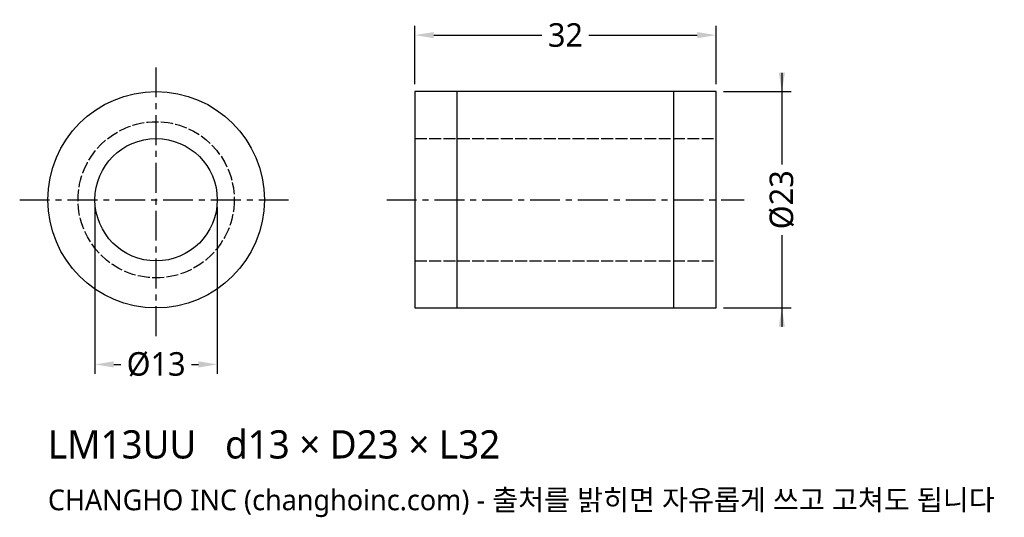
# Model space of a CAD drawing. Header units: millimetres. Extents: x -14 to 90, y -34 to 19.
import ezdxf

# ---------------------------------------------------------------- set-up
doc = ezdxf.new("R2010")
doc.units = ezdxf.units.MM
doc.linetypes.add('CENTER', pattern=[5.08, 3.175, -0.635, 0.635, -0.635])
doc.linetypes.add('DASHED', pattern=[1.524, 1.27, -0.254])
for name, color, linetype in [('문자', 7, 'CONTINUOUS'), ('숨은선', 3, 'DASHED'), ('외형선', 7, 'CONTINUOUS'), ('중심선', 1, 'CENTER'), ('치수', 4, 'CONTINUOUS')]:
    doc.layers.add(name, color=color, linetype=linetype)
doc.styles.add('CH_KOR', font='malgun.ttf')
doc.dimstyles.new('CH_DIM', dxfattribs={"dimtxt": 2.5, "dimasz": 2, "dimexe": 1, "dimexo": 0.8, "dimgap": 0.8, "dimtad": 1, "dimdec": 1, "dimdsep": 46, "dimtxsty": 'CH_KOR', "dimcen": 2.5, "dimclrd": 4, "dimclre": 4, "dimclrt": 4, "dimazin": 3, "dimtfac": 1, "dimtmove": 0, "dimatfit": 3})

# ---------------------------------------------------------------- blocks, each defined once
blk = doc.blocks.new('_CLOSEDFILLED')
at = {"color": 0, "linetype": 'BYBLOCK'}
blk.add_solid([(-1, 0.164), (0, 0), (-1, -0.164)], dxfattribs=at)
blk = doc.blocks.new('*D1')
at = {"color": 4}
for p, q in [((66.5, 13.5), (66.5, 3.75)), ((60.3, 11.5), (67.5, 11.5)), ((66.5, -3.75), (66.5, -13.5)), ((60.3, -11.5), (67.5, -11.5))]:
    blk.add_line(p, q, dxfattribs=at)
at = {"layer": 'Defpoints'}
for p in [(59.5, 11.5), (66.5, 11.5), (59.5, -11.5)]:
    blk.add_point(p, dxfattribs=at)
at = {"layer": '치수', "color": 4, "xscale": 2, "yscale": 2}
for p, rotation in [((66.5, 11.5), 270), ((66.5, -11.5), 90)]:
    blk.add_blockref('_CLOSEDFILLED', p, dxfattribs=dict(at, rotation=rotation))
at = {"layer": '치수', "color": 4, "insert": (66.5, 0), "char_height": 2.5, "attachment_point": 5, "rotation": 90, "style": 'CH_KOR'}
blk.add_mtext('Ø23', dxfattribs=at)
blk = doc.blocks.new('*D2')
at = {"color": 4}
for p, q in [((-6.5, -0.8), (-6.5, -18.5)), ((6.5, -0.8), (6.5, -18.5)), ((-4.5, -17.5), (-3.75, -17.5)), ((3.75, -17.5), (4.5, -17.5))]:
    blk.add_line(p, q, dxfattribs=at)
at = {"layer": 'Defpoints'}
for p in [(-6.5, 0), (6.5, 0), (-6.5, -17.5)]:
    blk.add_point(p, dxfattribs=at)
at = {"layer": '치수', "color": 4, "xscale": 2, "yscale": 2, "rotation": 180}
blk.add_blockref('_CLOSEDFILLED', (-6.5, -17.5), dxfattribs=at)
at = {"layer": '치수', "color": 4, "xscale": 2, "yscale": 2}
blk.add_blockref('_CLOSEDFILLED', (6.5, -17.5), dxfattribs=at)
at = {"layer": '치수', "color": 4, "insert": (0, -17.5), "char_height": 2.5, "attachment_point": 5, "style": 'CH_KOR'}
blk.add_mtext('Ø13', dxfattribs=at)
blk = doc.blocks.new('*D3')
at = {"color": 4}
for p, q in [((27.5, 12.3), (27.5, 18.5)), ((59.5, 12.3), (59.5, 18.5)), ((29.5, 17.5), (41, 17.5)), ((46, 17.5), (57.5, 17.5))]:
    blk.add_line(p, q, dxfattribs=at)
at = {"layer": 'Defpoints'}
for p in [(27.5, 17.5), (27.5, 11.5), (59.5, 11.5)]:
    blk.add_point(p, dxfattribs=at)
at = {"layer": '치수', "color": 4, "xscale": 2, "yscale": 2, "rotation": 180}
blk.add_blockref('_CLOSEDFILLED', (27.5, 17.5), dxfattribs=at)
at = {"layer": '치수', "color": 4, "xscale": 2, "yscale": 2}
blk.add_blockref('_CLOSEDFILLED', (59.5, 17.5), dxfattribs=at)
at = {"layer": '치수', "color": 4, "insert": (43.5, 17.5), "char_height": 2.5, "attachment_point": 5, "style": 'CH_KOR'}
blk.add_mtext('32', dxfattribs=at)

msp = doc.modelspace()

# ---------------------------------------------------------------- linework, layer by layer
at = {"layer": '숨은선'}
for p, q in [((27.5, 6.5), (59.5, 6.5)), ((27.5, -6.5), (59.5, -6.5))]:
    msp.add_line(p, q, dxfattribs=at)
msp.add_circle((0, 0), 8.3, dxfattribs=at)
at = {"layer": '외형선'}
for p, q in [((31.98, -11.5), (31.98, 11.5)), ((55.02, -11.5), (55.02, 11.5))]:
    msp.add_line(p, q, dxfattribs=at)
msp.add_lwpolyline([(27.5, -11.5), (59.5, -11.5), (59.5, 11.5), (27.5, 11.5)], close=True, dxfattribs=at)
for radius in [11.5, 6.5]:
    msp.add_circle((0, 0), radius, dxfattribs=at)
at = {"layer": '중심선'}
for p, q in [((0, -14.5), (0, 14.5)), ((-14.5, 0), (14.5, 0)), ((24.5, 0), (62.5, 0))]:
    msp.add_line(p, q, dxfattribs=at)

# ---------------------------------------------------------------- texts
at = {"layer": '문자', "style": 'CH_KOR'}
for s, height, p in [('LM13UU   d13 × D23 × L32', 3, (-11.5, -27.5)), ('CHANGHO INC (changhoinc.com) - 출처를 밝히면 자유롭게 쓰고 고쳐도 됩니다', 2.2, (-11.5, -33))]:
    msp.add_text(s, height=height, dxfattribs=at).set_placement(p)

# ---------------------------------------------------------------- dimensions: what is measured, and where the dimension line sits
at = {"layer": '치수'}
dim = msp.add_linear_dim(base=(27.5, 17.5), p1=(27.5, 11.5), p2=(59.5, 11.5), dimstyle='CH_DIM', override={"dimscale": 1}, dxfattribs=at)
dim.commit()
dim.dimension.update_dxf_attribs({"geometry": '*D3', "text_midpoint": (43.5, 17.5)})
dim = msp.add_linear_dim(base=(66.5, 11.5), p1=(59.5, 11.5), p2=(59.5, -11.5), angle=90, text='Ø23', dimstyle='CH_DIM', override={"dimscale": 1}, dxfattribs=at)
dim.commit()
dim.dimension.update_dxf_attribs({"geometry": '*D1', "text_midpoint": (66.5, 0)})
dim = msp.add_linear_dim(base=(-6.5, -17.5), p1=(-6.5, 0), p2=(6.5, 0), text='Ø13', dimstyle='CH_DIM', override={"dimscale": 1}, dxfattribs=at)
dim.commit()
dim.dimension.update_dxf_attribs({"geometry": '*D2', "text_midpoint": (0, -17.5)})

doc.saveas('drawing.dxf')
